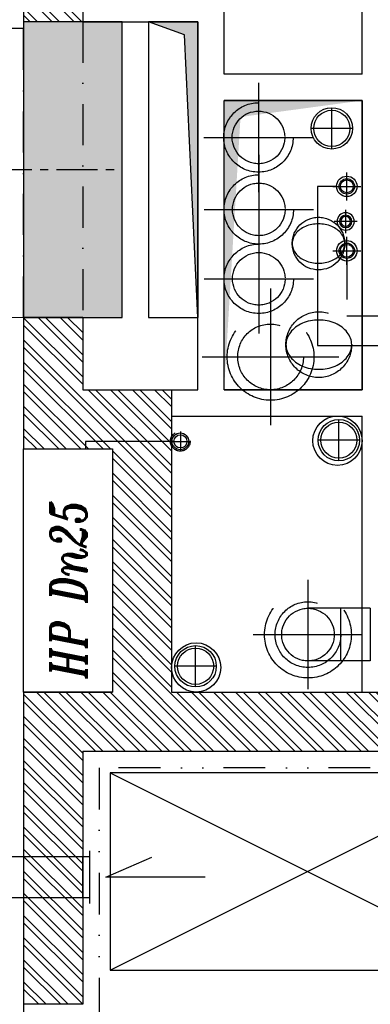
# Model space of a CAD drawing. Extents: x 41755 to 123924, y -112333 to 86187.
# Tile 118 of 256: x 101950 to 102056, y -53740 to -53441. Entities that reach past the tile are written whole.
import ezdxf

# ---------------------------------------------------------------- set-up
doc = ezdxf.new("R2010")
doc.units = 0
doc.header["$LTSCALE"] = 50
for name, pattern in [('CENTER', [2, 1.25, -0.25, 0.25, -0.25]), ('DASHDOT', [1, 0.5, -0.25, 0, -0.25]), ('DASHED', [0.75, 0.5, -0.25]), ('DASHED2', [0.375, 0.25, -0.125]), ('DIVIDE', [31.75, 12.7, -6.35, 0, -6.35, 0, -6.35])]:
    doc.linetypes.add(name, pattern=pattern)
doc.layers.get('0').update_dxf_attribs({"color": 101, "linetype": 'CONTINUOUS'})
for name, color, linetype in [('Drz---drzwi', 5, 'CONTINUOUS'), ('E50', 3, 'CONTINUOUS'), ('Ins-kan', 54, 'CONTINUOUS'), ('Ins-ppoz', 240, 'CONTINUOUS'), ('Ins-went', 141, 'CONTINUOUS'), ('Ins-wod', 4, 'CONTINUOUS'), ('Mw-rury', 160, 'CONTINUOUS'), ('Mw-wc-rury', 160, 'DASHDOT'), ('Os-osie', 14, 'CENTER'), ('Sc-beton-hatch', 86, 'CONTINUOUS'), ('Sc-cegla pustak', 42, 'CONTINUOUS'), ('Sc-cegla pustak-hatch', 8, 'CONTINUOUS'), ('Sc-nadproza kon', 5, 'DASHED2'), ('Sc-silikat', 61, 'CONTINUOUS'), ('Suf-widok', 8, 'CONTINUOUS'), ('W-otwor-strop', 1, 'CONTINUOUS'), ('Wyp-meble', 155, 'CONTINUOUS')]:
    doc.layers.add(name, color=color, linetype=linetype)
doc.styles.add('IT12', font='ITALICT.SHX', dxfattribs={"width": 0.8, "height": 0.12})

# ---------------------------------------------------------------- blocks, each defined once
blk = doc.blocks.new('A$C59F8734F')
at = {"layer": 'Wyp-meble'}
for p, q in [((2196.33074944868, 2318.413744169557), (2316.33074944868, 2258.413744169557)), ((2196.33074944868, 2258.413744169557), (2316.33074944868, 2318.413744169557))]:
    blk.add_line(p, q, dxfattribs=at)
blk.add_lwpolyline([(2196.33074944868, 2318.413744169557), (2196.33074944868, 2258.413744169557), (2316.33074944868, 2258.413744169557), (2316.33074944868, 2318.413744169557)], close=True, dxfattribs=at)

msp = doc.modelspace()

# ---------------------------------------------------------------- hatches: boundary and pattern name
at = {"layer": 'E50'}
msp.add_hatch(color=256, dxfattribs=at).paths.add_polyline_path([(101980.9660022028, -53441.23266717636), (101950.9660022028, -53441.23266717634), (101950.9660022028, -53531.23266717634), (101980.9660022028, -53531.23266717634)])
at = {"layer": 'Sc-beton-hatch'}
h = msp.add_hatch(dxfattribs=at)
h.set_pattern_fill('ANSI33', color=256, angle=-1.272221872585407e-14, style=0)
h.set_pattern_definition([(44.99999999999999, (48983.41854682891, 565.4779691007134), (-4.490128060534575, 4.490128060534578), []), (44.99999999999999, (48987.90867682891, 565.4779691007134), (-4.490128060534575, 4.490128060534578), [3.175, -1.5875])])
h.paths.add_polyline_path([(100470.9660021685, -51043.23266718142), (100410.9660021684, -51043.23266718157), (100410.9660021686, -51103.23266718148), (100430.9660021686, -51103.23266718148), (100430.9660021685, -51063.23266718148), (100470.9660021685, -51063.23266718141)])
h.paths.add_polyline_path([(100805.9660021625, -51043.23266718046), (100705.9660021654, -51043.23266718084), (100705.9660021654, -51063.23266718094), (100745.9660021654, -51063.23266718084), (100745.9660021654, -51625.23266717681), (100765.9660021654, -51625.23266717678), (100765.9660021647, -51473.23266718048), (101152.9660022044, -51473.23266717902), (101152.9660022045, -51453.23266717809), (100765.9660021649, -51453.23266717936), (100765.9660021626, -51063.23266718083), (100805.9660021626, -51063.23266718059)])
h.paths.add_polyline_path([(100430.9660021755, -51374.23266717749), (100410.9660021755, -51374.23266717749), (100410.9660021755, -51474.23266717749), (100430.9660021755, -51474.23266717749)])
h.paths.add_polyline_path([(101330.9660022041, -51043.23266717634), (101251.9660022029, -51043.23266717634), (101251.966002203, -51063.23266717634), (101330.9660022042, -51063.23266717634)])
h.paths.add_polyline_path([(101770.9660022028, -51043.23266717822), (101670.9660022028, -51043.23266717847), (101670.9660022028, -51063.23266717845), (101710.9660022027, -51063.23266717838), (101710.9660022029, -51262.23266717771), (101730.9660022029, -51262.23266717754), (101730.9660022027, -51063.23266717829), (101770.9660022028, -51063.23266717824)])
h.paths.add_polyline_path([(101790.9660022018, -51453.23266717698), (101730.966002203, -51453.23266717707), (101730.9660022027, -51362.23266717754), (101710.9660022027, -51362.23266717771), (101710.966002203, -51453.23266717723), (101582.9037617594, -51453.23266717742), (101582.9037617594, -51473.23266717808), (101790.9660022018, -51473.2326671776)])
h.paths.add_polyline_path([(101482.9037617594, -51453.23266717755), (101252.9660022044, -51453.23266717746), (101252.9660022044, -51473.23266717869), (101482.9037617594, -51473.23266717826)])
h.paths.add_polyline_path([(101730.966002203, -51785.23266717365), (101695.966002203, -51785.23266717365), (101695.966002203, -51820.23266717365), (101730.966002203, -51820.23266717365)])
h.paths.add_polyline_path([(102400.966002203, -50943.23266717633), (102380.966002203, -50943.23266717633), (102380.966002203, -51043.23266717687), (102330.966002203, -51043.23266717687), (102330.966002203, -51063.23266717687), (102380.966002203, -51063.23266717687), (102380.966002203, -51453.23266717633), (101890.9660022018, -51453.23266717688), (101890.9660022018, -51473.23266717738), (102380.966002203, -51473.23266717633), (102380.9660022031, -51873.23266717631), (102400.966002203, -51873.23266717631)])
h.paths.add_polyline_path([(102422.966002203, -50943.23266717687), (102402.966002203, -50943.23266717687), (102402.966002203, -51713.23266717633), (102422.9660022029, -51713.23266717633)])
h.paths.add_polyline_path([(102400.9660022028, -52143.23266717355), (102380.966002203, -52143.23266717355), (102380.9660022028, -52213.23266717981), (102400.9660022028, -52213.23266717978)])
h.paths.add_polyline_path([(102400.9660022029, -52293.23266717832), (102380.9660022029, -52293.23266717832), (102380.966002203, -52443.23266717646), (101950.9660022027, -52443.23266717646), (101950.9660022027, -52463.23266717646), (102380.966002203, -52463.23266717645), (102380.966002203, -52503.23266717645), (102400.966002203, -52503.23266717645)])
h.paths.add_polyline_path([(102400.966002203, -52603.23266717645), (102380.966002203, -52603.23266717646), (102380.966002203, -52643.23266717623), (102400.966002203, -52643.23266717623)])
h.paths.add_polyline_path([(102400.966002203, -52743.23266717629), (102380.966002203, -52743.23266717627), (102380.966002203, -53008.23266717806), (102400.966002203, -53008.23266717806)])
h.paths.add_polyline_path([(101730.9660022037, -52443.23266717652), (101710.9660022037, -52443.23266717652), (101710.9660022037, -52463.23266717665), (101710.9660022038, -52758.23266717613), (101690.9660022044, -52758.23266717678), (101690.9660022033, -52778.23266717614), (101730.9660022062, -52778.23266717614)])
h.paths.add_polyline_path([(101710.9660022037, -52443.23266717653), (101690.9660022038, -52443.23266717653), (101690.9660022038, -52463.23266717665), (101710.9660022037, -52463.23266717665)], flags=16)
h.paths.add_polyline_path([(101556.9660022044, -52758.23266717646), (101503.9660022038, -52758.23266717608), (101503.9660022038, -52463.23266717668), (101488.9660022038, -52463.23266717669), (101488.9660022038, -52758.23266717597), (101468.9660022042, -52758.23266717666), (101468.9660022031, -52778.23266717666), (101556.9660022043, -52778.23266717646)])
h.paths.add_polyline_path([(101556.9660022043, -52443.23266717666), (101468.9660022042, -52443.23266717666), (101468.9660022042, -52463.23266717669), (101556.9660022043, -52463.23266717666)])
h.paths.add_polyline_path([(101334.9660022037, -52443.23266717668), (101281.9660022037, -52443.23266717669), (101281.9660022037, -52463.23266717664), (101334.9660022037, -52463.23266717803)], flags=17)
h.paths.add_polyline_path([(101281.9660022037, -52443.23266717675), (100970.9660022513, -52443.23266717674), (100970.9660022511, -51785.23266717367), (100883.466002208, -51785.23266717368), (100883.466002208, -51805.2326671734), (100950.9660022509, -51805.2326671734), (100950.9660022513, -52443.23266717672), (100430.9660021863, -52443.2326671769), (100430.9660021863, -52403.2326671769), (100410.9660021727, -52403.2326671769), (100410.966002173, -52503.2326671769), (100430.966002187, -52503.2326671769), (100430.966002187, -52463.2326671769), (100950.9660022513, -52463.23266717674), (100950.9660022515, -52973.23266717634), (100970.9660022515, -52973.23266717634), (100970.9660022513, -52463.23266717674), (101261.9660022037, -52463.23266717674), (101261.9660022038, -52778.23266717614), (101281.9660022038, -52778.23266717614), (101334.9660022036, -52778.23266717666), (101334.9660022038, -52758.23266717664), (101281.9660022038, -52758.23266717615)])
h.paths.add_polyline_path([(100783.466002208, -51785.2326671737), (100765.9660021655, -51785.23266717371), (100765.9660021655, -51780.2326671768), (100745.9660021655, -51780.2326671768), (100745.9660021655, -51785.23266717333), (100430.9660021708, -51785.23266717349), (100430.9660021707, -51765.23266717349), (100410.9660021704, -51765.23266717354), (100410.9660021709, -52003.23266717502), (100430.9660021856, -52003.23266717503), (100430.9660021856, -51805.23266717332), (100783.466002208, -51805.23266717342)])
h.paths.add_polyline_path([(100430.9660021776, -52153.23266717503), (100410.9660021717, -52153.23266717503), (100410.9660021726, -52253.2326671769), (100430.9660021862, -52253.2326671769)])
h.paths.add_polyline_path([(100430.9660021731, -52653.2326671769), (100410.9660021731, -52653.2326671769), (100410.9660021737, -52850.23266717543), (100430.9660021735, -52850.23266717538)], flags=17)
h.paths.add_polyline_path([(100430.9660021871, -52940.23266717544), (100410.9660021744, -52940.23266717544), (100410.9660021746, -52983.2326671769), (100430.9660021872, -52983.23266717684)])
h.paths.add_polyline_path([(101007.9660022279, -53193.23266717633), (100430.966002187, -53193.23266717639), (100430.9660021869, -53133.23266717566), (100410.9660021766, -53133.23266717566), (100410.9660021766, -53213.23266717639), (101007.9660022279, -53213.23266717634)])
h.paths.add_polyline_path([(101770.9660022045, -53193.23266717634), (101157.9660022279, -53193.23266717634), (101157.9660022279, -53213.23266717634), (101710.9660022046, -53213.23266717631), (101710.9660022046, -53445.23266717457), (101730.966002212, -53445.23266717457), (101730.9660022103, -53213.23266717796), (101770.9660022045, -53213.23266717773)])
h.paths.add_polyline_path([(102008.9660022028, -53193.23266717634), (101905.9660022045, -53193.23266717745), (101905.9660022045, -53213.2326671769), (102008.9660022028, -53213.23266717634)])
h.paths.add_polyline_path([(102227.9660022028, -53193.23266717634), (102133.9660022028, -53193.23266717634), (102133.9660022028, -53213.23266717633), (102227.9660022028, -53213.23266717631)])
h.paths.add_polyline_path([(102400.966002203, -53158.23266717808), (102380.966002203, -53158.23266717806), (102380.966002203, -53193.23266717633), (102332.9660022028, -53193.23266717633), (102332.9660022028, -53213.23266717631), (102380.966002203, -53213.23266717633), (102380.966002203, -53818.23266717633), (102400.966002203, -53818.23266717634)])
h.paths.add_polyline_path([(101730.9660022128, -53545.23266717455), (101710.9660022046, -53545.23266717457), (101710.9660022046, -53740.23266717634), (101730.9660022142, -53740.23266717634)])
h.paths.add_polyline_path([(101730.966002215, -53840.23266717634), (101710.9660022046, -53840.23266717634), (101710.9660022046, -53943.23266717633), (101297.5710617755, -53943.23266717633, -0.1551033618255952), (101300.8106610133, -53953.42478677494, -0.14834739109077), (101297.8352340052, -53963.23266717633), (101710.9660022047, -53963.23266717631), (101710.9660022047, -54023.23266717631), (101730.9660022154, -54023.23266717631)])
h.paths.add_polyline_path([(101297.5710617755, -53943.23266717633), (101295.7051644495, -53943.23266717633), (101295.7051644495, -53963.23266717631), (101297.8352340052, -53963.23266717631, 0.1483473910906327), (101300.8106610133, -53953.42478677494, 0.1551033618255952)])
h.paths.add_polyline_path([(101270.7051644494, -53943.23266717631), (101268.7451818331, -53943.23266717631, 0.1551033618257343), (101265.5055825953, -53953.42478677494, 0.14834739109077), (101268.4810096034, -53963.23266717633), (101270.7051644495, -53963.23266717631)])
h.paths.add_polyline_path([(101268.7451818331, -53943.23266717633), (101201.9660022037, -53943.23266717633), (101201.9660022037, -53963.23266717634), (101268.4810096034, -53963.23266717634, -0.1483473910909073), (101265.5055825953, -53953.42478677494, -0.1551033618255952)])
h.paths.add_polyline_path([(100980.966002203, -53943.23266717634), (100970.966002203, -53943.23266717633), (100930.966002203, -53943.23266717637), (100930.966002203, -53968.23266717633), (100970.966002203, -53968.23266717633), (100980.966002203, -53968.23266717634)])
h.paths.add_polyline_path([(100490.9660021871, -53943.23266717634), (100410.9660021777, -53943.23266717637), (100410.9660021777, -53963.23266717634), (100490.9660021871, -53963.23266717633)])
h.paths.add_polyline_path([(100530.966002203, -54448.23266717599), (100510.966002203, -54448.23266717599), (100510.9660022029, -54481.23266717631), (100530.966002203, -54481.23266717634)])
h.paths.add_polyline_path([(101773.9660022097, -54593.23266717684), (101730.9660022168, -54593.23266717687), (101730.9660022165, -54503.2326671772), (101710.9660022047, -54503.2326671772), (101710.9660022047, -54593.23266717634), (100530.966002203, -54593.23266717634), (100530.966002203, -54578.23266717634), (100510.966002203, -54578.23266717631), (100510.966002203, -54593.23266717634), (100270.9660021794, -54593.23266717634), (100270.9660021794, -54618.23266717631), (101773.9660022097, -54618.23266717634)])
h.paths.add_polyline_path([(100220.966002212, -54593.23266717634), (100170.966002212, -54593.23266717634), (100170.966002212, -54618.23266717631), (100220.966002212, -54618.23266717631)])
h.paths.add_polyline_path([(100120.966002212, -54593.23266717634), (100070.966002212, -54593.23266717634), (100070.966002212, -54618.23266717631), (100120.966002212, -54618.23266717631)])
h.paths.add_polyline_path([(100020.966002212, -54593.23266717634), (99970.96600221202, -54593.23266717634), (99970.96600221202, -54618.23266717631), (100020.966002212, -54618.23266717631)])
h.paths.add_polyline_path([(99920.96600221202, -54593.23266717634), (99880.96600221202, -54593.23266717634), (99880.96600221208, -55500.23266717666), (99980.9660022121, -55500.23266717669), (99980.9660022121, -55515.23266717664), (100000.9660022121, -55515.23266717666), (100000.9660022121, -55480.23266717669), (99900.96600221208, -55480.23266717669), (99900.96600221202, -54618.23266717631), (99920.96600221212, -54618.23266717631)])
h.paths.add_polyline_path([(100585.9660022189, -55633.23266717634), (100000.9660022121, -55633.23266717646), (100000.9660022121, -55615.23266717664), (99980.96600221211, -55615.23266717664), (99980.96600221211, -55633.23266717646), (99780.96600221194, -55633.23266717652), (99780.9660022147, -55988.23266717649), (100510.9660022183, -55988.23266717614), (100510.9660022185, -56028.23266717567), (100530.9660022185, -56028.2326671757), (100530.9660022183, -55988.23266717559), (100582.9660022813, -55988.23266717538), (100582.9660022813, -55968.23266717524), (100530.9660022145, -55968.2326671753), (100530.9660022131, -55813.2326671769), (100510.9660022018, -55813.23266717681), (100510.9660022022, -55968.23266717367), (99800.96600221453, -55968.23266717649), (99800.96600221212, -55653.23266717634), (100510.9660022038, -55653.2326671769), (100510.9660022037, -55663.23266717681), (100530.9660022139, -55663.23266717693), (100530.9660022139, -55653.23266717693), (100585.9660022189, -55653.23266717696)])
h.paths.add_polyline_path([(101310.9660022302, -55968.23266717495), (100810.9660022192, -55968.23266717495), (100810.9660022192, -55880.23266717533), (100790.9660022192, -55880.23266717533), (100790.9660022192, -55968.23266717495), (100737.9660022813, -55968.23266717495), (100737.9660022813, -55988.23266717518), (100790.9660022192, -55988.23266717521), (100790.9660022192, -56028.23266717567), (100810.9660022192, -56028.23266717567), (100810.9660022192, -55988.23266717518), (101310.9660022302, -55988.23266717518)])
h.paths.add_polyline_path([(101490.9660022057, -55633.23266717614), (100735.9660022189, -55633.23266717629), (100735.9660022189, -55653.2326671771), (101490.9660022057, -55653.23266717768)])
h.paths.add_polyline_path([(101777.966002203, -55968.23266717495), (101730.9660022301, -55968.23266717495), (101730.9660022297, -55853.73266717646), (101710.9660022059, -55853.73266717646), (101710.966002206, -55968.23266717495), (101590.9660022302, -55968.23266717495), (101590.9660022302, -55988.23266717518), (101777.966002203, -55988.23266717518)])
h.paths.add_polyline_path([(101802.966002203, -55963.23266717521), (101777.966002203, -55963.23266717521), (101777.966002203, -55988.23266717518), (101802.966002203, -55988.23266717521)])
h.paths.add_polyline_path([(101730.9660022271, -55128.23266717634), (101710.966002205, -55128.23266717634), (101710.9660022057, -55723.73266717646), (101730.9660022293, -55723.73266717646)])
h.paths.add_polyline_path([(101953.466002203, -55963.23266717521), (101928.466002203, -55963.23266717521), (101928.466002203, -55988.23266717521), (101953.466002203, -55988.23266717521)])
h.paths.add_polyline_path([(102103.466002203, -55963.23266717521), (102078.466002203, -55963.23266717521), (102078.466002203, -55988.23266717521), (102103.466002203, -55988.23266717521)])
h.paths.add_polyline_path([(102253.466002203, -55963.23266717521), (102228.466002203, -55963.23266717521), (102228.466002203, -55988.23266717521), (102253.466002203, -55988.23266717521)])
h.paths.add_polyline_path([(102365.9660022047, -55968.23266717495), (102320.9660022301, -55968.23266717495), (102320.9660022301, -55988.23266717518), (102365.9660022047, -55988.23266717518)])
h.paths.add_polyline_path([(102400.9660022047, -55953.23266717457), (102365.9660022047, -55953.23266717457), (102365.9660022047, -55988.23266717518), (102400.966002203, -55988.23266717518)])
h.paths.add_polyline_path([(102400.966002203, -55891.23266717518), (102380.966002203, -55891.23266717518), (102380.966002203, -55953.23266717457), (102400.966002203, -55953.23266717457)])
h.paths.add_polyline_path([(102400.966002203, -55815.7326671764), (102375.966002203, -55815.7326671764), (102375.966002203, -55840.7326671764), (102400.966002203, -55840.7326671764)])
h.paths.add_polyline_path([(102400.966002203, -55665.7326671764), (102375.966002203, -55665.7326671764), (102375.966002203, -55690.7326671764), (102400.966002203, -55690.7326671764)])
h.paths.add_polyline_path([(102400.966002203, -55515.7326671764), (102375.966002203, -55515.7326671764), (102375.966002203, -55540.7326671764), (102400.966002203, -55540.7326671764)])
h.paths.add_polyline_path([(102400.966002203, -55365.7326671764), (102375.966002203, -55365.7326671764), (102375.966002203, -55390.7326671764), (102400.966002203, -55390.7326671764)])
h.paths.add_polyline_path([(102400.966002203, -55240.7326671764), (102380.966002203, -55240.7326671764), (102380.966002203, -55260.73266717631), (102400.966002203, -55260.73266717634)])
h.paths.add_polyline_path([(102400.966002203, -55215.7326671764), (102375.966002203, -55215.7326671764), (102375.966002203, -55240.7326671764), (102400.966002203, -55240.7326671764)])
h.paths.add_polyline_path([(102400.966002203, -55033.23266717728), (102380.966002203, -55033.23266717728), (102380.966002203, -55215.7326671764), (102400.966002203, -55215.7326671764)])
h.paths.add_polyline_path([(102400.966002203, -54833.23266717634), (102365.9660022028, -54833.23266717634), (102365.9660022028, -54798.23266717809), (102345.9660022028, -54798.23266717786), (102345.9660022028, -54853.23266717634), (102380.966002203, -54853.23266717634), (102380.966002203, -54883.23266717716), (102400.966002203, -54883.23266717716)])
h.paths.add_polyline_path([(102365.9660022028, -54537.73266717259), (102345.9660022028, -54537.73266717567), (102345.9660022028, -54593.23266717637), (101908.9660022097, -54593.23266717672), (101908.9660022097, -54618.23266717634), (102345.9660022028, -54618.23266717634), (102345.9660022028, -54648.23266717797), (102365.9660022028, -54648.23266717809), (102365.9660022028, -54618.23266717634)])
h.paths.add_polyline_path([(101730.9660022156, -54128.23266717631), (101710.9660022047, -54128.23266717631), (101710.9660022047, -54353.2326671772), (101730.9660022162, -54353.2326671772)])
h.paths.add_polyline_path([(102365.9660022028, -54131.23266717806), (102400.966002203, -54131.23266717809), (102400.966002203, -54088.23266717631), (102380.966002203, -54088.23266717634), (102380.966002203, -54111.23266717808), (102345.9660022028, -54111.23266717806), (102345.9660022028, -54417.73266717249), (102365.9660022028, -54417.7326671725)])
h.paths.add_polyline_path([(102400.966002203, -53918.23266717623), (102380.966002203, -53918.23266717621), (102380.966002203, -53988.23266717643), (102400.966002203, -53988.23266717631)])
at = {"layer": 'Sc-cegla pustak-hatch'}
h = msp.add_hatch(dxfattribs=at)
h.set_pattern_fill('ANSI32', color=256, scale=0.5, angle=89.99999999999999, style=0)
h.set_pattern_definition([(135, (48983.41854682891, 565.4779691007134), (-3.367596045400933, -3.367596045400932), []), (135, (48983.41854682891, 567.7230341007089), (-3.367596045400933, -3.367596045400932), [])])
h.paths.add_polyline_path([(100430.9660021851, -51745.23266711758), (100410.9660021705, -51745.23266711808), (100410.9660021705, -51765.23266717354), (100430.9660021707, -51765.23266717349)])
h.paths.add_polyline_path([(101330.9660022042, -51063.23266717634), (101312.9660022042, -51063.23266717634), (101312.9660022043, -51262.23266717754), (101330.9660022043, -51262.23266717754)])
h.paths.add_polyline_path([(101455.9660022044, -51382.23266717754), (101330.9660022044, -51382.23266717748), (101330.9660022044, -51362.23266717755), (101312.9660022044, -51362.23266717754), (101312.9660022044, -51453.23266717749), (101330.9660022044, -51453.23266717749), (101330.9660022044, -51400.23266717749), (101437.9660022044, -51400.23266717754), (101437.9660022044, -51453.23266717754), (101455.9660022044, -51453.23266717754)])
h.paths.add_polyline_path([(102049.9660022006, -51473.23266717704), (102031.9660022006, -51473.23266717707), (102031.9660022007, -51525.23266717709), (101968.9660022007, -51525.23266717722), (101968.9660022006, -51473.2326671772), (101950.9660022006, -51473.23266717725), (101950.9660022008, -51548.23266717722), (101968.9660022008, -51548.23266717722), (101968.9660022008, -51543.23266717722), (102049.9660022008, -51543.23266717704)])
h.paths.add_polyline_path([(101968.9660022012, -51648.23266717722), (101950.966002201, -51648.23266717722), (101950.9660022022, -52323.23266717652), (101968.9660022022, -52323.23266717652), (101968.966002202, -52193.23266717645), (102380.9660022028, -52193.23266717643), (102380.9660022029, -52175.23266717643), (101968.966002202, -52175.23266717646)])
h.paths.add_polyline_path([(101968.9660022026, -52463.23266717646), (101950.9660022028, -52463.23266717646), (101950.9660022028, -52543.23266717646), (101968.9660022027, -52543.23266717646)])
h.paths.add_polyline_path([(101968.9660022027, -52423.23266717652), (101950.9660022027, -52423.23266717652), (101950.9660022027, -52443.23266717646), (101968.9660022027, -52443.23266717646)])
h.paths.add_polyline_path([(101968.9660022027, -52643.23266717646), (101950.9660022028, -52643.23266717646), (101950.9660022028, -52973.23266717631), (101968.9660022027, -52973.23266717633), (101968.9660022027, -52946.2326499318), (102050.9659959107, -52946.2326499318), (102050.9659959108, -52954.23264993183), (102042.9659959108, -52954.23264993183), (102042.9659959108, -52973.23266717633), (102380.966002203, -52973.23266717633), (102380.966002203, -52955.23266717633), (102060.9659959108, -52955.23266717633), (102060.9659959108, -52928.23264993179), (101968.9660022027, -52928.23264993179)])
h.paths.add_polyline_path([(101279.9660022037, -52945.23266717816), (101261.9660022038, -52945.23266717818), (101261.9660022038, -52955.23266717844), (101078.9660022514, -52955.23266717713), (101078.9660022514, -52687.23266717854), (101060.9660022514, -52687.23266717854), (101060.9660022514, -52955.23266717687), (100970.9660022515, -52955.23266717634), (100970.9660022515, -52973.23266717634), (101261.9660022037, -52973.23266717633), (101261.9660022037, -53015.73266717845), (101279.9660022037, -53015.73266717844)])
h.paths.add_polyline_path([(101279.9660022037, -52778.23266717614), (101261.9660022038, -52778.23266717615), (101261.9660022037, -52845.23266717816), (101279.9660022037, -52845.23266717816)])
h.paths.add_polyline_path([(100950.9660022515, -52955.23266717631), (100925.9660022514, -52955.23266717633), (100925.9660022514, -52973.23266717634), (100950.9660022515, -52973.23266717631)])
h.paths.add_polyline_path([(100825.9660022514, -52955.23266717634), (100430.9660021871, -52955.23266717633), (100430.9660021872, -52973.23266717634), (100825.9660022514, -52973.23266717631)])
h.paths.add_polyline_path([(100428.966002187, -53213.23266717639), (100410.9660021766, -53213.2326671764), (100410.9660021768, -53333.23266717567), (100428.9660021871, -53333.23266717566)])
h.paths.add_polyline_path([(100428.9660021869, -53483.23266717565), (100410.9660021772, -53483.23266717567), (100410.9660021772, -53548.23266717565), (100428.9660021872, -53548.23266717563)])
h.paths.add_polyline_path([(100428.9660021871, -53698.23266717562), (100410.9660021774, -53698.23266717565), (100410.9660021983, -53763.23266717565), (100428.9660021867, -53763.23266717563)])
h.paths.add_polyline_path([(100428.9660021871, -53913.23266717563), (100410.9660021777, -53913.23266717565), (100410.9660021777, -53943.23266717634), (100428.9660021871, -53943.23266717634)])
h.paths.add_polyline_path([(100428.9660021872, -53963.23266717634), (100410.9660021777, -53963.23266717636), (100410.9660021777, -53978.23266717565), (100428.9660021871, -53978.23266717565)])
h.paths.add_polyline_path([(100428.9660021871, -54128.23266717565), (100410.9660021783, -54128.23266717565), (100410.9660021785, -54193.23266717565), (100428.9660021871, -54193.23266717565)])
h.paths.add_polyline_path([(100428.9660021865, -54343.23266717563), (100410.966002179, -54343.23266717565), (100410.9660021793, -54466.23266717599), (100510.9660022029, -54466.23266717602), (100510.966002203, -54448.23266717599), (100428.9660021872, -54448.23266717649)])
h.paths.add_polyline_path([(101335.9660022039, -54321.23266717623), (101279.9660022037, -54321.23266717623), (101279.9660022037, -53970.78631069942, -0.202676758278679), (101268.4810096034, -53963.23266717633), (101261.9660022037, -53963.23266717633), (101261.9660022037, -54339.23266717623), (101335.9660022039, -54339.23266717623)])
h.paths.add_polyline_path([(101710.9660022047, -54321.23266717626), (101510.9660022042, -54321.23266717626), (101510.9660022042, -53963.23266717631), (101492.9660022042, -53963.23266717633), (101492.9660022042, -54321.23266717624), (101435.9660022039, -54321.23266717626), (101435.9660022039, -54339.23266717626), (101710.9660022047, -54339.23266717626)])
h.paths.add_polyline_path([(101710.9660022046, -53645.23266717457), (101352.9660022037, -53645.23266717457), (101352.9660022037, -53562.23266717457), (101279.9660022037, -53562.23266717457), (101279.9660022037, -53213.23266717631), (101261.9660022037, -53213.23266717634), (101261.9660022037, -53943.23266717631), (101268.7451818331, -53943.23266717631, -0.1958106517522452), (101279.9660022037, -53936.06326285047), (101279.9660022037, -53580.23266717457), (101334.9660022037, -53580.23266717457), (101334.9660022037, -53943.23266717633), (101352.9660022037, -53943.23266717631), (101352.9660022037, -53663.23266717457), (101710.9660022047, -53663.23266717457)])
h.paths.add_polyline_path([(101279.9660022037, -53936.06326285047, 0.1514484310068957), (101270.7051644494, -53940.91335225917), (101279.9660022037, -53940.91335225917)], flags=17)
h.paths.add_polyline_path([(101279.9660022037, -53940.91335225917), (101270.7051644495, -53940.91335225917), (101270.7051644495, -53943.23266717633), (101279.9660022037, -53943.23266717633)], flags=17)
h.paths.add_polyline_path([(101490.9660022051, -54618.23266717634), (101472.9660022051, -54618.23266717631), (101472.9660022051, -54648.2326671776), (101490.9660022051, -54648.2326671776)])
h.paths.add_polyline_path([(101490.9660022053, -54798.2326671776), (101472.9660022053, -54798.2326671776), (101472.9660022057, -55633.23266717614), (101490.9660022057, -55633.23266717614)])
h.paths.add_polyline_path([(101773.9660022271, -55128.23266717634), (101730.9660022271, -55128.23266717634), (101730.9660022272, -55146.23266717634), (101773.9660022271, -55146.23266717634)])
h.paths.add_polyline_path([(102180.9660022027, -55128.23266717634), (101968.9660022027, -55128.23266717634), (101950.9660022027, -55128.23266717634), (101923.9660022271, -55128.23266717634), (101923.9660022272, -55146.23266717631), (102180.9660022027, -55146.23266717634)])
h.paths.add_polyline_path([(101968.9660022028, -54853.23266717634), (102190.9660022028, -54853.23266717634), (102190.9660022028, -54835.23266717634), (101950.9660022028, -54835.23266717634), (101950.9660022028, -55128.23266717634), (101968.9660022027, -55128.23266717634)])
h.paths.add_polyline_path([(102345.9660022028, -54835.23266717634), (102290.9660022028, -54835.23266717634), (102290.9660022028, -54853.23266717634), (102345.9660022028, -54853.23266717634)])
h.paths.add_polyline_path([(101968.9660022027, -54453.23266717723), (101950.9660022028, -54453.23266717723), (101950.9660022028, -54593.23266717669), (101968.9660022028, -54593.23266717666)])
h.paths.add_polyline_path([(101968.9660022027, -54129.23266717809), (102345.9660022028, -54129.23266717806), (102345.9660022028, -54111.23266717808), (101968.9660022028, -54111.23266717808), (101968.9660022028, -53840.23266717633), (101950.9660022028, -53840.23266717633), (101950.9660022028, -54353.23266717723), (101968.9660022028, -54353.23266717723)])
h.paths.add_polyline_path([(102380.966002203, -53645.23266717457), (101995.9660194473, -53645.23266717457), (101995.9660194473, -53553.23267346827), (101968.9660022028, -53553.23267346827), (101968.9660022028, -53531.23266717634), (101950.9660022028, -53531.23266717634), (101950.9660022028, -53571.23267346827), (101977.9660194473, -53571.23267346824), (101977.9660194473, -53645.23266717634), (101950.9660022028, -53645.23266717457), (101950.9660022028, -53740.23266717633), (101968.9660022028, -53740.23266717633), (101968.9660022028, -53663.23266717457), (102380.966002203, -53663.23266717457)])
h.paths.add_polyline_path([(101968.9660022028, -53213.23266717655), (101950.9660022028, -53213.23266717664), (101950.9660022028, -53441.23266717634), (101968.9660022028, -53441.23266717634)])
h.paths.add_polyline_path([(101279.9660022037, -53150.73266717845), (101261.9660022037, -53150.73266717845), (101261.9660022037, -53193.23266717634), (101279.9660022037, -53193.23266717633)])
at = {"layer": 'W-otwor-strop'}
for points in [[(101988.9660022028, -53441.23266717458), (102002.4660022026, -53441.2326671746), (102003.9660022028, -53441.2326671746), (102003.9660022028, -53531.23266717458), (101999.9660022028, -53445.23266717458)], [(102053.966002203, -53465.23266717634), (102011.9660022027, -53465.23266717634), (102011.9660022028, -53553.23267346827), (102016.9660022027, -53470.23266717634)]]:
    msp.add_hatch(color=256, dxfattribs=at).paths.add_polyline_path(points)

# ---------------------------------------------------------------- linework, layer by layer
at = {"layer": 'Drz---drzwi'}
msp.add_lwpolyline([(101862.9660022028, -53443.23266717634), (101950.9660022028, -53443.23266717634)], dxfattribs=at)
msp.add_arc((101950.9660022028, -53443.23266717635), 88, 180, 270, dxfattribs=at)
at = {"layer": 'E50'}
msp.add_lwpolyline([(101950.9660022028, -53441.23266717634), (101950.9660022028, -53531.23266717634), (101980.9660022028, -53531.23266717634), (101980.9660022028, -53441.23266717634)], close=True, dxfattribs=at)
at = {"layer": 'Ins-kan', "ltscale": 0.5}
for p, q in [((102044.7356219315, -53479.99830138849), (102044.735621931, -53467.39830138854)), ((102051.0356219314, -53473.69830138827), (102038.4356219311, -53473.69830138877)), ((102046.9021816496, -53574.88242417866), (102046.9021816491, -53562.28242417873)), ((102053.2021816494, -53568.58242417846), (102040.6021816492, -53568.58242417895)), ((102003.2989818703, -53643.67985728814), (102003.2989818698, -53631.07985728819)), ((102009.5989818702, -53637.37985728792), (101996.99898187, -53637.37985728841))]:
    msp.add_line(p, q, dxfattribs=at)
for centre, radius in [((102044.7356219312, -53473.69830138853), 6.299999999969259), ((102044.7356219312, -53473.69830138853), 5.5), ((102046.9021816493, -53568.5824241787), 6.299999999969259), ((102046.9021816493, -53568.5824241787), 5.5), ((102003.2989818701, -53637.37985728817), 6.299999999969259), ((102003.2989818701, -53637.37985728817), 5.5)]:
    msp.add_circle(centre, radius, dxfattribs=at)
at = {"layer": 'Ins-ppoz'}
for p, q in [((101998.6669378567, -53565.93530407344), (101998.6669378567, -53571.93530407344)), ((101996.6669378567, -53568.93530407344), (101969.7808618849, -53568.93530407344)), ((101969.7808618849, -53568.93530407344), (101969.7808618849, -53571.23267346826)), ((101995.6669378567, -53568.93530407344), (102001.6669378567, -53568.93530407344))]:
    msp.add_line(p, q, dxfattribs=at)
msp.add_lwpolyline([(101950.9660022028, -53571.23267346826), (101977.9660194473, -53571.23267346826), (101977.9660194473, -53645.23266717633), (101950.9660022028, -53645.23266717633)], close=True, dxfattribs=at)
for centre, radius in [((101998.6442490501, -53568.93530407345), 2.550088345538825), ((101998.6669378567, -53568.93530407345), 2)]:
    msp.add_circle(centre, radius, dxfattribs=at)
at = {"layer": 'Ins-went', "linetype": 'DASHED', "ltscale": 2}
for p, q in [((102022.4282810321, -53459.82660156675), (102022.4282810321, -53493.08275746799)), ((102005.8002030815, -53476.45467951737), (102039.0563589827, -53476.45467951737)), ((102022.5260021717, -53481.72586719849), (102022.5260021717, -53514.98202309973)), ((102022.5260021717, -53481.72586719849), (102022.5260021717, -53514.98202309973)), ((102005.897924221, -53498.35394514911), (102039.1540801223, -53498.35394514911)), ((102005.897924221, -53498.35394514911), (102039.1540801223, -53498.35394514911)), ((102022.5260021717, -53502.84586719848), (102022.5260021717, -53536.10202309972)), ((102022.5260021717, -53502.84586719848), (102022.5260021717, -53536.10202309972)), ((102005.897924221, -53519.4739451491), (102039.1540801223, -53519.4739451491)), ((102005.897924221, -53519.4739451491), (102039.1540801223, -53519.4739451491)), ((102026.1000935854, -53522.44884771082), (102026.1000935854, -53564.01904258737)), ((102026.1000935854, -53522.44884771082), (102026.1000935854, -53564.01904258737)), ((102005.3149961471, -53543.23394514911), (102046.8851910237, -53543.23394514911)), ((102005.3149961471, -53543.23394514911), (102046.8851910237, -53543.23394514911)), ((102037.4909669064, -53611.10422535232), (102037.4909669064, -53644.36038125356)), ((102037.4909669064, -53611.10422535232), (102037.4909669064, -53644.36038125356)), ((102050.4660021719, -53619.73230330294), (102037.4909669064, -53619.73230330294)), ((102047.4660021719, -53635.73230330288), (102047.4660021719, -53619.732303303)), ((102056.4660021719, -53619.732303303), (102047.4660021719, -53619.732303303)), ((102056.4660021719, -53619.732303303), (102056.4660021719, -53635.73230330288)), ((102020.8628889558, -53627.73230330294), (102054.119044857, -53627.73230330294)), ((102020.8628889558, -53627.73230330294), (102054.119044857, -53627.73230330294)), ((102050.4660021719, -53635.73230330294), (102037.4909669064, -53635.73230330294)), ((102056.4660021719, -53635.73230330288), (102047.4660021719, -53635.73230330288)), ((101970.9660021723, -53693.50788508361), (101970.9660021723, -53709.50788508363)), ((101852.3660021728, -53695.25788508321), (101968.9660021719, -53695.25788508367)), ((101968.9660021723, -53707.75788508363), (101968.9660021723, -53695.25788508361)), ((101968.9660021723, -53695.25788508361), (101970.9660021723, -53695.25788508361)), ((101968.9660021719, -53695.25788508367), (101968.9660021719, -53707.75788508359)), ((101852.3660021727, -53707.75788508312), (101968.9660021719, -53707.75788508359)), ((101968.9660021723, -53707.75788508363), (101970.9660021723, -53707.75788508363))]:
    msp.add_line(p, q, dxfattribs=at)
msp.add_lwpolyline([(102006.2039375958, -53701.50788508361), (101975.9660021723, -53701.50788508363), (101989.9796556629, -53695.4854426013)], dxfattribs=at)
for centre, radius in [((102022.4282810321, -53476.45467951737), 10.56), ((102022.4282810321, -53476.45467951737), 8), ((102022.5260021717, -53498.35394514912), 10.56), ((102022.5260021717, -53498.35394514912), 10.56), ((102022.5260021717, -53498.35394514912), 8), ((102022.5260021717, -53498.35394514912), 8), ((102040.7052896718, -53508.74962300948), 7.999999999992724), ((102040.7052896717, -53508.74962300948), 7.999999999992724), ((102022.5260021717, -53519.47394514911), 10.56), ((102022.5260021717, -53519.47394514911), 10.56), ((102022.5260021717, -53519.47394514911), 8), ((102022.5260021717, -53519.47394514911), 8), ((102026.1000935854, -53543.23394514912), 13.2), ((102026.1000935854, -53543.23394514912), 13.2), ((102040.7927149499, -53539.51128434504), 9.999999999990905), ((102026.1000935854, -53543.23394514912), 10), ((102026.1000935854, -53543.23394514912), 10), ((102037.4909669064, -53627.73230330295), 13.2), ((102037.4909669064, -53627.73230330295), 10), ((102037.4909669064, -53627.73230330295), 8)]:
    msp.add_circle(centre, radius, dxfattribs=at)
for centre, major_axis, start_param, end_param in [((102040.7052896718, -53508.74962300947), (-7.999999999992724, 2.449228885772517e-15), 3.141592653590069, 6.283185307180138), ((102040.7052896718, -53508.74962300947), (-7.999999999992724, 2.449228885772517e-15), 0, 3.141592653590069), ((102040.7927149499, -53539.51128434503), (-9.999999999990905, 3.061536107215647e-15), 3.141592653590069, 6.283185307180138), ((102040.7927149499, -53539.51128434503), (-9.999999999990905, 3.061536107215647e-15), 0, 3.141592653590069)]:
    msp.add_ellipse(centre, major_axis=major_axis, ratio=0.75, start_param=start_param, end_param=end_param, dxfattribs=at)
at = {"layer": 'Ins-wod', "ltscale": 0.3}
for p, q in [((102049.3171933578, -53495.60544176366), (102049.3172106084, -53487.1034417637)), ((102045.0662099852, -53491.3544331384), (102053.5682099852, -53491.35445038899)), ((102048.9668729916, -53505.54626198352), (102048.9668873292, -53498.47991022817)), ((102052.500048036, -53502.01309327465), (102045.4336962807, -53502.013078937)), ((102049.3171933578, -53515.19456507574), (102049.3172106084, -53506.69256507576)), ((102045.0662099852, -53510.94355645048), (102053.5682099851, -53510.94357370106))]:
    msp.add_line(p, q, dxfattribs=at)
for centre, radius in [((102049.3172019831, -53491.35444176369), 3.119999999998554), ((102049.3172019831, -53491.35444176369), 2.339999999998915), ((102049.3172019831, -53491.35444176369), 1.949999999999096), ((102049.3172019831, -53510.94356507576), 3.119999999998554), ((102049.3172019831, -53510.94356507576), 2.339999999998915), ((102049.3172019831, -53510.94356507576), 1.949999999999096)]:
    msp.add_circle(centre, radius, dxfattribs=at)
at = {"layer": 'Ins-wod', "ltscale": 0.3, "extrusion": (4.281321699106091e-36, 6.279109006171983e-36, -1)}
for major_axis, ratio, start_param, end_param in [((1.865488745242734, 1.865488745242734), 0.9999999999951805, 2.356196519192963, 8.63938182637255), ((-1.0590459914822, 1.0590459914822), 0.9999999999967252, 3.926992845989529, 10.21017815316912)]:
    msp.add_ellipse((102048.9668721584, -53502.01308610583), major_axis=major_axis, ratio=ratio, start_param=start_param, end_param=end_param, dxfattribs=at)
at = {"layer": 'Ins-wod', "ltscale": 0.3, "extrusion": (4.281321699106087e-36, 6.279109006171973e-36, -1)}
msp.add_ellipse((102048.9668721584, -53502.01308610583), major_axis=(1.3355442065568, 1.335544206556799), ratio=0.9999999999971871, start_param=2.356196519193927, end_param=8.639381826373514, dxfattribs=at)
at = {"layer": 'Mw-rury'}
for p, q in [((102046.1972019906, -53491.35443542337), (102040.4288833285, -53491.35443542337)), ((102040.4288833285, -53491.35443542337), (102040.4288833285, -53539.77801988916)), ((102040.4288833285, -53539.77801988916), (102069.8279377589, -53539.77801988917))]:
    msp.add_line(p, q, dxfattribs=at)
at = {"layer": 'Mw-wc-rury', "ltscale": 0.5}
for p, q in [((102049.3171972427, -53513.28356506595), (102049.3171972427, -53530.72851476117)), ((102049.3171972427, -53530.72851476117), (102073.8732849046, -53530.72851476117))]:
    msp.add_line(p, q, dxfattribs=at)
at = {"layer": 'Os-osie', "ltscale": 0.2}
msp.add_lwpolyline([(101940.9660022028, -53486.23266717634), (101978.9660022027, -53486.23266717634)], dxfattribs=at)
at = {"layer": 'Sc-cegla pustak'}
for points in [[(101950.9660022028, -53213.23266717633), (101950.9660022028, -53441.23266717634)], [(101968.9660022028, -53213.23266717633), (101968.9660022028, -53441.23266717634)], [(101968.9660022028, -53441.23266717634), (101950.9660022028, -53441.23266717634)], [(101950.9660022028, -53531.23266717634), (101950.9660022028, -53571.23267346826)], [(101968.9660022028, -53531.23266717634), (101950.9660022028, -53531.23266717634)], [(101968.9660022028, -53531.23266717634), (101968.9660022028, -53553.23267346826)], [(101968.9660022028, -53553.23267346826), (101995.9660194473, -53553.23267346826)], [(101995.9660194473, -53553.23267346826), (101995.9660194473, -53645.23266717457)], [(101950.9660022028, -53571.23267346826), (101977.9660194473, -53571.23267346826)], [(101977.9660194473, -53571.23267346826), (101977.9660194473, -53645.23266717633)], [(101950.9660022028, -53645.23266717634), (101950.9660022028, -53740.23266717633)], [(101950.9660022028, -53645.23266717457), (101977.9660194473, -53645.23266717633)], [(101995.9660194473, -53645.23266717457), (102380.966002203, -53645.23266717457)], [(101968.9660022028, -53663.23266717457), (101968.9660022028, -53740.23266717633)], [(101968.9660022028, -53663.23266717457), (102380.966002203, -53663.23266717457)], [(101968.9660022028, -53740.23266717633), (101950.9660022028, -53740.23266717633)]]:
    msp.add_lwpolyline(points, dxfattribs=at)
at = {"layer": 'Sc-nadproza kon', "linetype": 'DASHDOT', "ltscale": 0.5}
for points in [[(101950.9660022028, -53531.23266717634), (101950.9660022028, -53441.23266717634)], [(101968.9660022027, -53441.23266717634), (101968.9660022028, -53531.23266717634)], [(101950.9660022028, -53740.23266717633), (101950.9660022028, -53840.23266717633)]]:
    msp.add_lwpolyline(points, dxfattribs=at)
at = {"layer": 'Sc-silikat'}
for points in [[(102011.9660022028, -53457.23266717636), (102011.9660022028, -53433.23266717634)], [(102053.966002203, -53457.23266717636), (102053.966002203, -53433.23266717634)], [(101968.9660022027, -53441.23266717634), (102003.9660022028, -53441.23266717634)], [(102003.9660022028, -53553.23267346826), (102003.9660022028, -53441.23266717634)], [(102053.966002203, -53457.23266717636), (102011.9660022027, -53457.23266717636)], [(102011.9660022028, -53553.23267346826), (102011.9660022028, -53465.23266717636)], [(102053.966002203, -53465.23266717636), (102011.9660022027, -53465.23266717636)], [(102053.966002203, -53553.23267346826), (102053.966002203, -53465.23266717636)], [(101995.9660194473, -53553.23267346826), (102003.9660022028, -53553.23267346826)], [(102011.9660022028, -53553.23267346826), (102053.966002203, -53553.23267346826)], [(101995.9660194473, -53561.23267346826), (102053.966002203, -53561.23267346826)], [(102053.966002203, -53645.23266717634), (102053.966002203, -53561.23267346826)]]:
    msp.add_lwpolyline(points, dxfattribs=at)
at = {"layer": 'Suf-widok', "linetype": 'DIVIDE', "ltscale": 0.02}
msp.add_lwpolyline([(102375.966002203, -53668.23266717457), (101973.9660022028, -53668.23266717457), (101973.9660022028, -54108.23266717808), (102375.966002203, -54108.23266717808)], close=True, dxfattribs=at)
at = {"layer": 'W-otwor-strop', "ltscale": 0.5}
for points in [[(102003.9660022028, -53441.23266717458), (101988.9660022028, -53441.23266717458), (101988.9660022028, -53531.23266717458), (102003.9660022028, -53531.23266717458)], [(101988.9660022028, -53441.23266717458), (102002.4660022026, -53441.2326671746), (102003.9660022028, -53441.2326671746), (102003.9660022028, -53531.23266717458), (101999.9660022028, -53445.23266717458)]]:
    msp.add_lwpolyline(points, close=True, dxfattribs=at)
at = {"layer": 'W-otwor-strop', "linetype": 'Continuous', "ltscale": 0.5}
msp.add_lwpolyline([(102011.9660022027, -53465.23266717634), (102053.966002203, -53465.23266717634), (102053.966002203, -53553.23267346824), (102011.9660022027, -53553.23267346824)], close=True, dxfattribs=at)
at = {"layer": 'W-otwor-strop', "ltscale": 0.5}
for centre in [(102046.4675073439, -53568.73267346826), (102003.4660194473, -53637.73266717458)]:
    msp.add_circle(centre, 7.5, dxfattribs=at)
at = {"layer": 'W-otwor-strop', "linetype": 'DASHDOT', "ltscale": 0.5}
msp.add_circle((101998.6442490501, -53568.91261526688), 3, dxfattribs=at)

# ---------------------------------------------------------------- block references
msp.add_blockref('A$C59F8734F', (99780.96600221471, -55988.23266717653))

# ---------------------------------------------------------------- texts
at = {"layer": 'Ins-ppoz', "style": 'IT12', "width": 0.75}
msp.add_text(' HP Dn25', height=11, rotation=89.99999999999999, dxfattribs=at).set_placement((101970.1375260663, -53646.71411046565, -29.50000000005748))

doc.saveas('drawing.dxf')
